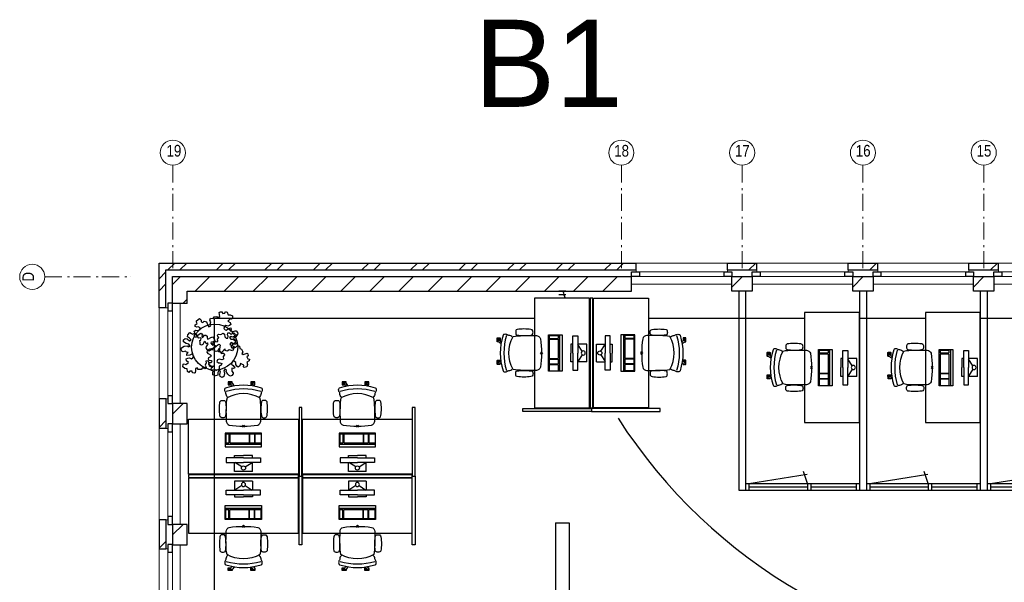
# Model space of a CAD drawing. Header units: millimetres. Extents: x 293454 to 524618, y 211738 to 307297.
# Tile 21 of 152: x 353912 to 368258, y 259083 to 267280. Entities that reach past the tile are written whole.
import ezdxf

# ---------------------------------------------------------------- set-up
doc = ezdxf.new("R2010")
doc.units = ezdxf.units.MM
doc.header["$LTSCALE"] = 400
doc.header["$PDMODE"] = 3
doc.header["$PDSIZE"] = 15
doc.linetypes.add('STYLE_06', pattern=[1.041641, 0.625, -0.208282, 0.069427, -0.138931])
for name, color, linetype in [('-gd', 2, 'Continuous'), ('inlay', 6, 'Continuous'), ('inr', 4, 'Continuous'), ('plant', 114, 'Continuous'), ('plat', 5, 'Continuous'), ('sona-s008_ip0', 7, 'Continuous'), ('symbol', 1, 'Continuous'), ('timmerwerk-ge', 150, 'Continuous')]:
    doc.layers.add(name, color=color, linetype=linetype)
for name, color, linetype, lineweight in [('Buitenkozijnen', 140, 'Continuous', 15), ('mat-baksteen', 5, 'Continuous', 25), ('mat-beton (ihwg)', 5, 'Continuous', 25), ('mat-kalkzandsteen', 5, 'Continuous', 25), ('None', 7, 'Continuous', 9)]:
    doc.layers.add(name, color=color, linetype=linetype, lineweight=lineweight)
doc.styles.add('Arial', font='arial.ttf', dxfattribs={"height": 211.666667})
doc.styles.add('Arial Narrow', font='ARIALN.TTF', dxfattribs={"height": 222.25})

# ---------------------------------------------------------------- blocks, each defined once
blk = doc.blocks.new('*X48')
at = {"layer": 'None', "lineweight": 9}
blk.add_line((-148.5, -148.5), (4, 4), dxfattribs=at)
blk = doc.blocks.new('*X49')
at = {"layer": 'None', "lineweight": 9}
blk.add_line((100, 100), (200, 200), dxfattribs=at)
blk = doc.blocks.new('Penant best-uitbr  (2D)')
at = {"layer": 'mat-baksteen', "lineweight": 25}
for p, q in [((-215, 200), (215, 200)), ((-215, 100), (-215, 200)), ((215, 100), (215, 200)), ((-215, 100), (215, 100))]:
    blk.add_line(p, q, dxfattribs=at)
at = {"layer": 'mat-kalkzandsteen', "lineweight": 25}
blk.add_lwpolyline([(-148.5, 4), (148.5, 4), (148.5, -210), (-148.5, -210)], close=True, dxfattribs=at)
at = {"layer": 'mat-baksteen'}
blk.add_blockref('*X49', (0, 0), dxfattribs=at)
at = {"layer": 'mat-kalkzandsteen'}
blk.add_blockref('*X48', (0, 0), dxfattribs=at)
blk = doc.blocks.new('Gevelpui best-uitbr 1330 (2D)')
at = {"layer": 'Buitenkozijnen', "lineweight": 15}
for p, q in [((-731.5, 71), (731.5, 71)), ((-731.5, 4), (-731.5, 71)), ((-731.5, 4), (731.5, 4)), ((731.5, 4), (731.5, 71))]:
    blk.add_line(p, q, dxfattribs=at)
at = {"layer": 'Buitenkozijnen', "color": 92, "lineweight": 25}
for points in [[(-731.5, 71), (-617.5, 71), (-617.5, 4), (-731.5, 4)], [(617.5, 71), (731.5, 71), (731.5, 4), (617.5, 4)]]:
    blk.add_lwpolyline(points, close=True, dxfattribs=at)
at = {"layer": 'None', "color": 43, "linetype": 'Continuous', "lineweight": 9}
blk.add_line((-731.5, -107), (731.5, -107), dxfattribs=at)
at = {"layer": 'None', "color": 43, "linetype": 'Continuous', "lineweight": 9, "flags": 128}
blk.add_lwpolyline([(-665, 71), (-665, 200), (665, 200), (665, 71)], dxfattribs=at)
blk = doc.blocks.new('*X60')
at = {"layer": 'None', "lineweight": 9}
for p, q in [((-55757, 8590), (-55657, 8690)), ((-55580, 8590), (-55480, 8690)), ((-55050, 8590), (-54950, 8690)), ((-54873, 8590), (-54773, 8690)), ((-54343, 8590), (-54243, 8690)), ((-54166, 8590), (-54066, 8690)), ((-53635, 8590), (-53535, 8690)), ((-53459, 8590), (-53359, 8690)), ((-52928, 8590), (-52828, 8690)), ((-52752, 8590), (-52652, 8690)), ((-52221, 8590), (-52121, 8690)), ((-52045, 8590), (-51945, 8690)), ((-51514, 8590), (-51414, 8690)), ((-51338, 8590), (-51238, 8690)), ((-50807, 8590), (-50707, 8690)), ((-50631, 8590), (-50531, 8690)), ((-50100, 8590), (-50000, 8690)), ((-49923, 8590), (-49823, 8690)), ((-49393, 8590), (-49293, 8690)), ((-49216, 8590), (-49116, 8690))]:
    blk.add_line(p, q, dxfattribs=at)
blk = doc.blocks.new('*X61')
at = {"layer": 'None', "lineweight": 9}
for p, q in [((-55884, 8463), (-55784, 8563)), ((-55884, 8286), (-55784, 8386))]:
    blk.add_line(p, q, dxfattribs=at)
blk = doc.blocks.new('*X62')
at = {"layer": 'None', "lineweight": 9}
for p, q in [((-55629, 8435), (-55570, 8494)), ((-55360, 8280), (-55146, 8494)), ((-54935, 8280), (-54721, 8494)), ((-54511, 8280), (-54297, 8494)), ((-54087, 8280), (-53873, 8494)), ((-53663, 8280), (-53449, 8494)), ((-53238, 8280), (-53024, 8494)), ((-52814, 8280), (-52600, 8494)), ((-52390, 8280), (-52176, 8494)), ((-51965, 8280), (-51751, 8494)), ((-51541, 8280), (-51327, 8494)), ((-51117, 8280), (-50903, 8494)), ((-50693, 8280), (-50479, 8494)), ((-50268, 8280), (-50054, 8494)), ((-49844, 8280), (-49630, 8494)), ((-49420, 8280), (-49206, 8494))]:
    blk.add_line(p, q, dxfattribs=at)
blk = doc.blocks.new('*X63')
at = {"layer": 'None', "lineweight": 9}
for p, q in [((-55688, 8376), (-55629, 8435)), ((-55539, 8101), (-55474, 8166))]:
    blk.add_line(p, q, dxfattribs=at)
blk = doc.blocks.new('*U108')
at = {"layer": 'None', "color": 7, "linetype": 'STYLE_06', "lineweight": 9}
for p, q in [((-55684, 10116), (-55684, 8616)), ((-49149, 10116), (-49149, 8616)), ((-47389, 10116), (-47389, 8616)), ((-45629, 10116), (-45629, 8616)), ((-43869, 10116), (-43869, 8616))]:
    blk.add_line(p, q, dxfattribs=at)
at = {"layer": 'None', "color": 43, "linetype": 'Continuous', "lineweight": 9}
for centre in [(-55684, 10299), (-49149, 10299), (-47389, 10299), (-45629, 10299), (-43869, 10299)]:
    blk.add_circle(centre, 183, dxfattribs=at)
at = {"layer": 'None', "color": 8, "char_height": 169.3, "attachment_point": 1, "style": 'Arial Narrow'}
for s, insert in [('19', (-55776, 10412)), ('18', (-49253, 10412)), ('17', (-47493, 10412)), ('16', (-45733, 10412)), ('15', (-43973, 10412))]:
    blk.add_mtext(s, dxfattribs=dict(at, insert=insert))
blk = doc.blocks.new('SYMB-BM02_B2')
at = {"layer": 'plant'}
blk.add_lwpolyline([(98, 356), (66, 371), (46, 367), (23, 344), (26, 317), (5, 314), (-27, 337), (-68, 353), (-84, 340), (-93, 315), (-77, 290), (-84, 262), (-106, 274), (-134, 301), (-166, 298), (-190, 273), (-184, 246), (-181, 209), (-209, 214), (-256, 237), (-302, 241), (-315, 221), (-325, 198), (-329, 157), (-315, 134), (-286, 119), (-263, 95), (-270, 73), (-298, 80), (-306, 68), (-307, 29), (-341, 38), (-375, 66), (-406, 70), (-427, 48), (-413, 13), (-402, -28), (-381, -27), (-361, -62), (-377, -76), (-407, -84), (-423, -126), (-448, -119), (-475, -126), (-482, -158), (-448, -194), (-447, -249), (-411, -258), (-363, -237), (-327, -242), (-307, -272), (-338, -303), (-366, -308), (-398, -333), (-381, -365), (-338, -377), (-336, -406), (-332, -436), (-252, -458), (-234, -418), (-243, -383), (-220, -358), (-184, -372), (-140, -344), (-141, -283), (-132, -230), (-84, -233), (-86, -271), (-59, -312), (-68, -354), (-36, -386), (7, -361), (39, -388), (98, -377), (116, -344), (153, -351), (160, -393), (171, -436), (193, -440), (228, -426), (230, -390), (275, -385), (300, -408), (328, -386), (326, -329), (369, -315), (403, -276), (387, -222), (366, -221), (339, -240), (312, -226), (275, -205), (309, -165), (312, -121), (278, -112), (241, -110), (205, -137), (171, -126), (146, -92), (166, -59), (184, -44), (228, -57), (285, -55), (282, -25), (255, -2), (285, 14), (305, 34), (353, 32), (371, 38), (382, 84), (382, 111), (350, 130), (317, 139), (248, 136), (232, 114), (194, 121), (209, 166), (266, 187), (314, 230), (310, 274), (271, 296), (232, 280), (187, 233), (150, 251), (176, 290), (219, 319), (203, 365), (155, 404), (121, 376), (98, 356)], dxfattribs=at)
blk = doc.blocks.new('SONA-S008_B2')
at = {"layer": '-gd'}
blk.add_open_spline([(-253, -510), (-88, -560), (88, -560), (253, -510)], degree=3, dxfattribs=at)
for points in [[(-207, -16), (-79, 5), (80, 5), (207, -16)], [(-325, -126), (-337, -132), (-340, -141), (-343, -154)], [(-278, -126), (-288, -121), (-315, -121), (-325, -126)], [(-261, -154), (-263, -141), (-266, -132), (-278, -126)], [(-253, -272), (-257, -207), (-252, -139), (-253, -74)], [(-253, -74), (-253, -52), (-233, -20), (-207, -16)], [(207, -16), (233, -20), (253, -52), (253, -74)], [(253, -74), (252, -139), (257, -207), (253, -272)], [(261, -154), (263, -141), (266, -132), (278, -126)], [(278, -126), (288, -121), (315, -121), (325, -126)], [(325, -126), (337, -132), (340, -141), (343, -154)], [(-343, -154), (-353, -221), (-352, -288), (-343, -355)], [(-261, -355), (-252, -288), (-250, -221), (-261, -154)], [(-239, -412), (-253, -366), (-250, -319), (-253, -272)], [(253, -272), (250, -319), (253, -366), (239, -412)], [(261, -355), (252, -288), (250, -221), (261, -154)], [(343, -154), (353, -221), (352, -288), (343, -355)], [(-343, -355), (-341, -363), (-334, -370), (-326, -372)], [(-326, -372), (-310, -376), (-293, -376), (-277, -372)], [(-277, -372), (-270, -370), (-262, -363), (-261, -355)], [(-251, -332), (-253, -332), (-255, -331), (-258, -330)], [(-227, -418), (-247, -437), (-256, -455), (-256, -474)], [(-255, -304), (-254, -304), (-253, -305), (-252, -305)], [(239, -412), (95, -494), (-95, -494), (-239, -412)], [(256, -474), (256, -455), (247, -437), (227, -418)], [(257, -323), (255, -324), (253, -324), (251, -325)], [(252, -298), (253, -297), (254, -297), (255, -297)], [(277, -372), (270, -370), (262, -363), (261, -355)], [(326, -372), (310, -376), (293, -376), (277, -372)], [(343, -355), (341, -363), (334, -370), (326, -372)], [(-272, -515), (-274, -534), (-274, -556), (-259, -560)], [(-256, -474), (-255, -489), (-270, -500), (-272, -515)], [(-259, -560), (-77, -614), (79, -614), (259, -560)], [(272, -515), (270, -500), (255, -489), (256, -474)], [(259, -560), (274, -556), (274, -534), (272, -515)], [(-222, -607), (-222, -605), (-221, -603), (-219, -603)], [(-222, -615), (-222, -615), (-222, -607), (-222, -607)], [(-219, -615), (-219, -615), (-222, -615), (-222, -615)], [(-222, -630), (-222, -630), (-222, -618), (-222, -618)], [(-222, -618), (-222, -618), (-199, -618), (-199, -618)], [(-199, -630), (-199, -630), (-222, -630), (-222, -630)], [(-222, -641), (-222, -641), (-222, -633), (-222, -633)], [(-222, -633), (-222, -633), (-219, -633), (-219, -633)], [(-219, -645), (-221, -645), (-222, -643), (-222, -641)], [(-219, -603), (-219, -603), (-192, -603), (-177, -603)], [(-199, -615), (-199, -615), (-219, -615), (-219, -615)], [(-219, -633), (-219, -633), (-199, -633), (-199, -633)], [(-167, -645), (-167, -645), (-219, -645), (-219, -645)], [(-199, -618), (-199, -618), (-199, -615), (-199, -615)], [(-199, -615), (-199, -615), (-187, -615), (-187, -615)], [(-199, -618), (-199, -618), (-189, -618), (-187, -618)], [(-199, -633), (-199, -633), (-199, -630), (-199, -630)], [(-199, -630), (-199, -630), (-187, -630), (-187, -630)], [(-199, -633), (-199, -633), (-187, -633), (-187, -633)], [(-183, -633), (-188, -629), (-190, -621), (-186, -615)], [(-185, -615), (-186, -615), (-187, -615), (-187, -615)], [(-187, -615), (-187, -615), (-187, -616), (-187, -617)], [(-186, -630), (-186, -630), (-187, -630), (-187, -630)], [(-187, -630), (-187, -630), (-187, -633), (-187, -633)], [(-187, -633), (-187, -633), (-185, -633), (-183, -633)], [(-186, -615), (-186, -615), (-176, -603), (-163, -584)], [(-165, -630), (-169, -636), (-177, -638), (-183, -633)], [(-183, -633), (-183, -633), (-183, -633), (-183, -633)], [(-167, -633), (-167, -633), (-166, -633), (-166, -633)], [(-163, -641), (-163, -643), (-165, -645), (-167, -645)], [(-166, -633), (-166, -633), (-163, -633), (-163, -633)], [(-135, -589), (-152, -614), (-165, -630), (-165, -630)], [(-163, -630), (-163, -630), (-163, -630), (-164, -630)], [(-163, -628), (-163, -629), (-163, -630), (-163, -630)], [(-163, -633), (-163, -633), (-163, -641), (-163, -641)], [(106, -607), (106, -605), (108, -603), (110, -603)], [(106, -615), (106, -615), (106, -607), (106, -607)], [(110, -615), (110, -615), (106, -615), (106, -615)], [(106, -630), (106, -630), (106, -618), (106, -618)], [(106, -618), (106, -618), (130, -618), (130, -618)], [(130, -630), (130, -630), (106, -630), (106, -630)], [(106, -641), (106, -641), (106, -633), (106, -633)], [(106, -633), (106, -633), (110, -633), (110, -633)], [(110, -645), (108, -645), (106, -643), (106, -641)], [(110, -603), (110, -603), (116, -603), (123, -603)], [(130, -615), (130, -615), (110, -615), (110, -615)], [(110, -633), (110, -633), (130, -633), (130, -633)], [(162, -644), (162, -644), (110, -645), (110, -645)], [(143, -630), (143, -630), (132, -615), (115, -592)], [(130, -618), (130, -618), (130, -615), (130, -615)], [(130, -615), (130, -615), (131, -615), (132, -615)], [(130, -618), (130, -618), (132, -618), (134, -618)], [(130, -633), (130, -633), (130, -630), (130, -630)], [(130, -630), (130, -630), (142, -630), (142, -630)], [(130, -633), (130, -633), (142, -633), (142, -633)], [(143, -630), (142, -630), (142, -630), (142, -630)], [(142, -630), (142, -630), (142, -633), (142, -633)], [(142, -633), (142, -633), (143, -633), (145, -633)], [(161, -633), (155, -637), (147, -636), (143, -630)], [(144, -587), (156, -604), (164, -615), (164, -615)], [(155, -603), (159, -603), (162, -603), (162, -603)], [(164, -615), (168, -621), (167, -629), (161, -633)], [(161, -633), (161, -633), (161, -633), (161, -633)], [(162, -603), (164, -603), (166, -605), (166, -607)], [(162, -633), (162, -633), (162, -633), (162, -633)], [(162, -633), (162, -633), (166, -633), (166, -633)], [(166, -641), (166, -643), (164, -644), (162, -644)], [(166, -615), (166, -615), (165, -615), (164, -615)], [(166, -630), (166, -630), (165, -630), (164, -630)], [(165, -618), (166, -618), (166, -618), (166, -618)], [(166, -607), (166, -607), (166, -615), (166, -615)], [(166, -618), (166, -618), (166, -619), (166, -620)], [(166, -626), (166, -628), (166, -630), (166, -630)], [(166, -633), (166, -633), (166, -641), (166, -641)]]:
    blk.add_open_spline(points, degree=3)
at = {"layer": 'sona-s008_ip0'}
blk.add_point((0, 0), dxfattribs=at)
blk = doc.blocks.new('SYMB-CMP4_B2')
for p, q in [((-130, 558), (130, 558)), ((-130, 558), (-130, 428)), ((-25, 492), (-125, 428)), ((25, 492), (125, 428)), ((130, 558), (130, 428)), ((-250, 358), (-250, 428)), ((-250, 428), (0, 428)), ((0, 358), (-250, 358)), ((-130, 358), (-130, 328)), ((-130, 328), (0, 328)), ((250, 428), (0, 428)), ((0, 358), (250, 358)), ((130, 328), (0, 328)), ((130, 358), (130, 328)), ((250, 358), (250, 428)), ((265, 200), (-265, 200)), ((-265, 200), (-265, 0)), ((265, 163), (-265, 163)), ((265, 0), (265, 200)), ((-265, 0), (265, 0)), ((-167, 142), (-260, 142)), ((-260, 13), (-260, 142)), ((-167, 13), (-260, 13)), ((-167, 13), (-167, 142)), ((-88, 142), (-159, 142)), ((-159, 13), (-159, 142)), ((-88, 13), (-159, 13)), ((-88, 13), (-88, 142)), ((200, 142), (-82, 142)), ((-82, 13), (-82, 142)), ((200, 13), (-82, 13)), ((200, 13), (200, 142)), ((255, 142), (212, 142)), ((212, 13), (212, 142)), ((255, 13), (212, 13)), ((255, 13), (255, 142))]:
    blk.add_line(p, q)
blk.add_circle((0, 508), 30)

msp = doc.modelspace()

# ---------------------------------------------------------------- linework, layer by layer
at = {"layer": 'inlay'}
for p, q in [((361413.59006, 262926.5115), (356749.84062, 262926.5115)), ((356749.84062, 257962.5115), (356749.84062, 262926.5115)), ((365347.84062, 262926.5115), (363073.59006, 262926.5115)), ((367107.84062, 262926.5115), (366147.84062, 262926.5115)), ((368867.84062, 262926.5115), (367907.84062, 262926.5115))]:
    msp.add_line(p, q, dxfattribs=at)
for centre, radius, start, end in [((369236.23843, 265666.88812), 7771.89105, 197.54889005, 198.323773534), ((369236.23843, 265666.88812), 7771.89105, 211.349456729, 211.435820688), ((369160.85228, 265657.09549), 7756.19307, 212.641868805, 322.534927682)]:
    msp.add_arc(centre, radius, start, end, dxfattribs=at)
at = {"layer": 'inr'}
for points in [[(362213.59006, 261623.5115), (362213.59006, 263223.5115), (361413.59006, 263223.5115), (361413.59006, 261623.5115)], [(362223.59006, 263223.5115), (362223.59006, 261623.5115), (362263.59006, 261623.5115), (362263.59006, 263223.5115)], [(362273.59006, 261623.5115), (362273.59006, 263223.5115), (363073.59006, 263223.5115), (363073.59006, 261623.5115)], [(357982.05658, 261627.96415), (357982.05658, 260627.96415), (358022.05658, 260627.96415), (358022.05658, 261627.96415)], [(359632.05658, 261627.96415), (359632.05658, 260627.96415), (359672.05658, 260627.96415), (359672.05658, 261627.96415)], [(361243.59006, 261613.5115), (362243.59006, 261613.5115), (362243.59006, 261573.5115), (361243.59006, 261573.5115)], [(363243.59006, 261613.5115), (362243.59006, 261613.5115), (362243.59006, 261573.5115), (363243.59006, 261573.5115)], [(357972.05658, 260657.96415), (356372.05658, 260657.96415), (356372.05658, 261457.96415), (357972.05658, 261457.96415)], [(359632.05658, 260657.96415), (358032.05658, 260657.96415), (358032.05658, 261457.96415), (359632.05658, 261457.96415)], [(356372.05658, 260607.96415), (357972.05658, 260607.96415), (357972.05658, 260647.96415), (356372.05658, 260647.96415)], [(357972.05658, 260597.96415), (356372.05658, 260597.96415), (356372.05658, 259797.96415), (357972.05658, 259797.96415)], [(357982.05658, 259627.96415), (357982.05658, 260627.96415), (358022.05658, 260627.96415), (358022.05658, 259627.96415)], [(358032.05658, 260607.96415), (359632.05658, 260607.96415), (359632.05658, 260647.96415), (358032.05658, 260647.96415)], [(359632.05658, 260597.96415), (358032.05658, 260597.96415), (358032.05658, 259797.96415), (359632.05658, 259797.96415)], [(359632.05658, 259627.96415), (359632.05658, 260627.96415), (359672.05658, 260627.96415), (359672.05658, 259627.96415)]]:
    msp.add_lwpolyline(points, close=True, dxfattribs=at)
at = {"layer": 'mat-baksteen', "lineweight": 25}
for p, q in [((355942.84062, 263733.5115), (362892.84062, 263733.5115)), ((355942.84062, 263083.5115), (355942.84062, 263733.5115)), ((362892.84062, 263633.5115), (362892.84062, 263733.5115)), ((356042.84062, 263633.5115), (362892.84062, 263633.5115)), ((356042.84062, 263083.5115), (356042.84062, 263633.5115)), ((356042.84062, 263083.5115), (355942.84062, 263083.5115))]:
    msp.add_line(p, q, dxfattribs=at)
at = {"layer": 'mat-beton (ihwg)', "lineweight": 25}
for p, q in [((361867.84062, 263323.5115), (361767.84062, 263323.5115)), ((361867.84062, 263273.5115), (361767.84062, 263273.5115)), ((361717.84062, 259948.5115), (361717.84062, 257278.5115)), ((361717.84062, 259948.5115), (361917.84062, 259948.5115)), ((361917.84062, 259948.5115), (361917.84062, 257278.5115))]:
    msp.add_line(p, q, dxfattribs=at)
at = {"layer": 'mat-kalkzandsteen', "lineweight": 25}
for p, q in [((356138.84062, 263537.5115), (362826.34062, 263537.5115)), ((356138.84062, 263144.5115), (356138.84062, 263537.5115)), ((362826.34062, 263323.5115), (362826.34062, 263537.5115)), ((356352.84062, 263323.5115), (362826.34062, 263323.5115)), ((356352.84062, 263144.5115), (356352.84062, 263323.5115)), ((364387.84062, 263323.5115), (364387.84062, 260423.5115)), ((364487.84062, 263323.5115), (364487.84062, 260423.5115)), ((366147.84062, 263323.5115), (366147.84062, 260423.5115)), ((366247.84062, 263323.5115), (366247.84062, 260423.5115)), ((367907.84062, 263323.5115), (367907.84062, 260423.5115)), ((368007.84062, 263323.5115), (368007.84062, 260423.5115)), ((356352.84062, 263144.5115), (356138.84062, 263144.5115)), ((365387.84062, 260523.5115), (365330.30086, 260698.13619)), ((367147.84062, 260523.5115), (367090.30086, 260698.13619)), ((364537.84062, 260523.5115), (365384.95526, 260657.17131)), ((366297.84062, 260523.5115), (367144.95526, 260657.17131)), ((368057.84062, 260523.5115), (368904.95526, 260657.17131)), ((364387.84062, 260423.5115), (369767.84062, 260423.5115)), ((364487.84062, 260523.5115), (366147.84062, 260523.5115)), ((364537.84062, 260523.5115), (364537.84062, 260423.5115)), ((364537.84062, 260473.5115), (365387.84062, 260473.5115)), ((365387.84062, 260523.5115), (365387.84062, 260423.5115)), ((365437.84062, 260523.5115), (365437.84062, 260423.5115)), ((365437.84062, 260473.5115), (366097.84062, 260473.5115)), ((366097.84062, 260523.5115), (366097.84062, 260423.5115)), ((366247.84062, 260523.5115), (367907.84062, 260523.5115)), ((366247.84062, 260523.5115), (367907.84062, 260523.5115)), ((366297.84062, 260523.5115), (366297.84062, 260423.5115)), ((366297.84062, 260473.5115), (367147.84062, 260473.5115)), ((367147.84062, 260523.5115), (367147.84062, 260423.5115)), ((367197.84062, 260523.5115), (367197.84062, 260423.5115)), ((367197.84062, 260473.5115), (367857.84062, 260473.5115)), ((367857.84062, 260523.5115), (367857.84062, 260423.5115)), ((368007.84062, 260523.5115), (369667.84062, 260523.5115)), ((368057.84062, 260523.5115), (368057.84062, 260423.5115)), ((368057.84062, 260473.5115), (368907.84062, 260473.5115))]:
    msp.add_line(p, q, dxfattribs=at)
at = {"layer": 'None', "color": 7, "linetype": 'STYLE_06', "lineweight": 9}
msp.add_line((354276.78125, 263533.5115), (355526.78125, 263533.5115), dxfattribs=at)
at = {"layer": 'None', "color": 43, "linetype": 'Continuous', "lineweight": 9}
msp.add_circle((354094.17483, 263533.5115), 182.60642, dxfattribs=at)
at = {"layer": 'timmerwerk-ge'}
for points in [[(365347.84062, 263011.96197), (365347.84062, 261411.96197), (366147.84062, 261411.96197), (366147.84062, 263011.96197)], [(367107.84062, 263011.96197), (367107.84062, 261411.96197), (367907.84062, 261411.96197), (367907.84062, 263011.96197)]]:
    msp.add_lwpolyline(points, close=True, dxfattribs=at)
msp.add_circle((356752.91957, 262509.90128), 336, dxfattribs=at)

# ---------------------------------------------------------------- block references
at = {"layer": 'inr', "rotation": 270}
for p in [(361513.59006, 262423.5115), (365447.84062, 262211.96197), (367207.84062, 262211.96197)]:
    msp.add_blockref('SONA-S008_B2', p, dxfattribs=at)
at = {"layer": 'inr', "xscale": -1}
for p, rotation in [((362973.59006, 262423.5115), 90), ((357172.05658, 261357.96415), 180), ((358832.05658, 261357.96415), 180)]:
    msp.add_blockref('SONA-S008_B2', p, dxfattribs=dict(at, rotation=rotation))
at = {"layer": 'inr'}
for p in [(357172.05658, 259897.96415), (358832.05658, 259897.96415)]:
    msp.add_blockref('SONA-S008_B2', p, dxfattribs=at)
at = {"layer": 'mat-baksteen'}
for name in ['*X60', '*X61']:
    msp.add_blockref(name, (411826.78125, 255043.5115), dxfattribs=at)
at = {"layer": 'mat-baksteen', "color": 7}
for p in [(364437.84062, 263533.5115), (366197.84062, 263533.5115), (367957.84062, 263533.5115)]:
    msp.add_blockref('Penant best-uitbr  (2D)', p, dxfattribs=at)
at = {"layer": 'mat-kalkzandsteen'}
for name in ['*X63', '*X62']:
    msp.add_blockref(name, (411826.78125, 255043.5115), dxfattribs=at)
at = {"layer": 'mat-kalkzandsteen', "color": 7, "xscale": -1, "rotation": 90}
for name, p in [('Gevelpui best-uitbr 1330 (2D)', (356142.84062, 262418.5115)), ('Penant best-uitbr  (2D)', (356142.84062, 261538.5115)), ('Penant best-uitbr  (2D)', (356142.84062, 261538.5115)), ('Penant best-uitbr  (2D)', (356142.84062, 261538.5115)), ('Gevelpui best-uitbr 1330 (2D)', (356142.84062, 260658.5115)), ('Penant best-uitbr  (2D)', (356142.84062, 259778.5115)), ('Gevelpui best-uitbr 1330 (2D)', (356142.84062, 258904.0115))]:
    msp.add_blockref(name, p, dxfattribs=at)
at = {"layer": 'None', "color": 7}
for name, p in [('*U108', (411826.78125, 255043.5115)), ('Gevelpui best-uitbr 1330 (2D)', (363557.84062, 263533.5115)), ('Gevelpui best-uitbr 1330 (2D)', (365317.84062, 263533.5115)), ('Gevelpui best-uitbr 1330 (2D)', (367077.84062, 263533.5115)), ('Gevelpui best-uitbr 1330 (2D)', (368837.84062, 263533.5115))]:
    msp.add_blockref(name, p, dxfattribs=at)
at = {"layer": 'symbol', "yscale": 0.7055999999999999, "zscale": 0.7055999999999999}
for p, xscale, rotation in [((356810.924, 262683.78035), -0.7056, 200.0420320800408), ((356541.77082, 262457.8649), -0.7056000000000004, 8.73209960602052), ((356902.0422, 262353.62096), -0.7055999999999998, 123.3697457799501)]:
    msp.add_blockref('SYMB-BM02_B2', p, dxfattribs=dict(at, xscale=xscale, rotation=rotation))
at = {"layer": 'symbol', "xscale": -1, "rotation": 270}
for p in [(361615.07876, 262423.5115), (365549.32932, 262211.96197), (367309.32932, 262211.96197)]:
    msp.add_blockref('SYMB-CMP4_B2', p, dxfattribs=at)
at = {"layer": 'symbol'}
for p, rotation in [((362872.10135, 262423.5115), 89.99999999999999), ((357172.05658, 261256.47545), 180), ((358832.05658, 261256.47545), 180)]:
    msp.add_blockref('SYMB-CMP4_B2', p, dxfattribs=dict(at, rotation=rotation))
at = {"layer": 'symbol', "xscale": -1}
for p in [(357172.05658, 259999.45285), (358832.05658, 259999.45285)]:
    msp.add_blockref('SYMB-CMP4_B2', p, dxfattribs=at)

# ---------------------------------------------------------------- texts
at = {"layer": 'None', "color": 8, "insert": (353951.41725, 263464.50919), "char_height": 169.33333, "attachment_point": 1, "rotation": 90, "style": 'Arial Narrow'}
msp.add_mtext('D', dxfattribs=at)
at = {"layer": 'plat', "insert": (360532.06318, 267280.02076), "char_height": 1270, "attachment_point": 1, "style": 'Arial'}
msp.add_mtext('B1', dxfattribs=at)

doc.saveas('drawing.dxf')
